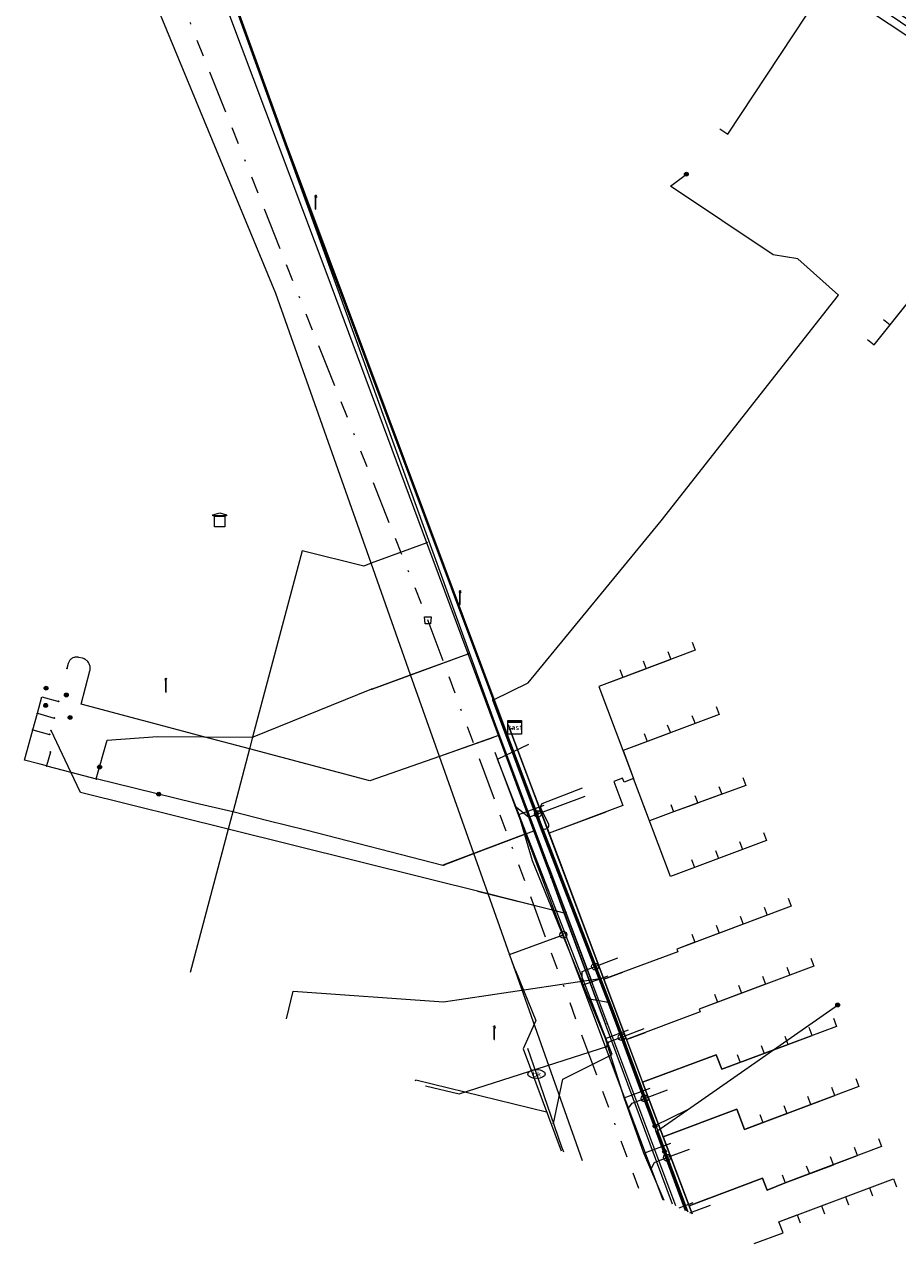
# Model space of a CAD drawing. Header units: metres. Extents: x 151922 to 154458, y 463415 to 464223.
# Tile 116 of 164: x 154056 to 154107, y 463600 to 463671. Entities that reach past the tile are written whole.
import ezdxf
from ezdxf.enums import TextEntityAlignment as Align
from ezdxf.lldxf.tags import DXFTag

# ---------------------------------------------------------------- set-up
doc = ezdxf.new("R2010")
doc.units = ezdxf.units.M
doc.linetypes.add('RI-OVERIG-SO', pattern=[17, 5, -2, 2, -2, 0, -2, 2, -2])
doc.layers.get('0').update_dxf_attribs({"lineweight": 9})
for name, color, linetype, lineweight in [('B-PV-KL-DATA-G', 90, 'KL-DATA-SO', 9), ('B-PV-KL-DATA_DUCT-G', 90, 'Continuous', 9), ('B-PV-KL-DATA_HULPSTUK-S', 90, 'Continuous', 9), ('B-PV-KL-DATA_KABELBED-G', 90, 'Continuous', 9), ('B-PV-KL-DATA_MANTELBUIS-G', 90, 'Continuous', 9), ('B-PV-KL-ET_LS-G', 190, 'KL-LS-SO', 9), ('B-PV-KL-ET_LS-S', 190, 'Continuous', 9), ('B-PV-KL-ET_LS_HULPSTUK-S', 190, 'Continuous', 9), ('B-PV-KL-ET_LS_MANTELBUIS-G', 190, 'Continuous', 9), ('B-PV-KL-GAS_LD-G', 50, 'KL-GAS_LD-SO', 9), ('B-PV-KL-GAS_LD_HULPSTUK-S', 50, 'Continuous', 9), ('B-PV-KL-GAS_LD_MANTELBUIS-G', 50, 'Continuous', 9), ('B-PV-KL-WATER-G', 170, 'KL-WATER-SO', 9), ('B-PV-KL-WATER-S', 170, 'Continuous', 9), ('B-PV-KL-WATER_HULPSTUK-S', 170, 'Continuous', 9), ('B-PV-OG-INFO-S', 7, 'Continuous', 9), ('B-PV-RI-VRIJVERVAL-G', 210, 'RI-OVERIG-SO', 9), ('B-PV-RI-VRIJVERVAL_HULPSTUK-S', 210, 'Continuous', 9)]:
    doc.layers.add(name, color=color, linetype=linetype, lineweight=lineweight)
doc.styles.add('NLCS-ISO', font='txt')
doc.styles.get("Standard").update_dxf_attribs({"font": 'arial.ttf'})
tags = doc.linetypes.add('KL-DATA-SO', pattern='A,4,-1,[101,NLCS.SHX,S=0.5,R=0,X=0,Y=0],-1,4,-1,["D",Standard,S=1,R=0,X=-0.25,Y=-0.5],-1.5', length=12.5).pattern_tags.tags
tags[18] = DXFTag(74, 10)
tags = doc.linetypes.add('KL-GAS_LD-SO', pattern='A,4,-1,[69,NLCS.SHX,S=0.5,R=0,X=0,Y=0],-1,4,-1,["L",Standard,S=1,R=0,X=0.25,Y=-0.5],-2', length=13).pattern_tags.tags
tags[18] = DXFTag(74, 10)
tags = doc.linetypes.add('KL-LS-SO', pattern='A,4,-1,[103,NLCS.SHX,S=0.75,R=0,X=0,Y=0],-1,4,-1,["L",Standard,S=1,R=0,X=0,Y=-0.5],-2', length=13).pattern_tags.tags
tags[18] = DXFTag(74, 10)
doc.linetypes.add('KL-WATER-SO', pattern='A,7,-0.5,[168,NLCS.SHX,S=0.75,R=0,X=0.75,Y=0],-2', length=9.5)

# ---------------------------------------------------------------- blocks, each defined once
blk = doc.blocks.new('SKL-WTB_HULP_AFSLUITER-SO')
at = {"color": 0, "linetype": 'ByBlock', "lineweight": 18}
blk.add_lwpolyline([(0, 0.8), (0, -0.8)], dxfattribs=at)
blk.add_circle((0, 0), 1, dxfattribs=at)
at = {"color": 0, "linetype": 'ByBlock', "lineweight": 18, "style": 'NLCS-ISO', "flags": 1}
for tag, p in [('TYPE', (1.5, 0)), ('OMSCHRIJVING', (1.5, -3)), ('LABEL', (1.5, -1.5))]:
    blk.add_attdef(tag, p, '', height=1, dxfattribs=at)
blk = doc.blocks.new('SKL-WTB_HULP_T STUK-SO')
at = {"color": 0, "linetype": 'ByBlock', "lineweight": 18}
blk.add_circle((0, 0), 1, dxfattribs=at)
at = {"color": 0, "linetype": 'ByBlock', "lineweight": -2, "style": 'NLCS-ISO'}
blk.add_text('T', height=1, dxfattribs=at).set_placement((0, 0), align=Align.MIDDLE_CENTER)
at = {"color": 0, "linetype": 'ByBlock', "lineweight": 18, "style": 'NLCS-ISO', "flags": 1}
for tag, p in [('TYPE', (1.5, 0)), ('OMSCHRIJVING', (1.5, -3)), ('LABEL', (1.5, -1.5))]:
    blk.add_attdef(tag, p, '', height=1, dxfattribs=at)
blk = doc.blocks.new('SKL-WTB_HULP_MOF-SO')
at = {"linetype": 'ByBlock', "lineweight": 18}
h = blk.add_hatch(color=0, dxfattribs=at)
h.dxf.hatch_style = 1
h.paths.add_polyline_path([(-0.5625, 0, 1), (0.5625, 0, 1)])
at = {"color": 0, "linetype": 'ByBlock', "lineweight": 18}
blk.add_circle((0, 0), 0.5625, dxfattribs=at)
at = {"color": 0, "linetype": 'ByBlock', "lineweight": 18, "style": 'NLCS-ISO', "flags": 1}
for tag, p in [('TYPE', (1.5, 0)), ('OMSCHRIJVING', (1.5, -3)), ('LABEL', (1.5, -1.5))]:
    blk.add_attdef(tag, p, '', height=1, dxfattribs=at)
blk = doc.blocks.new('SKL-WTB_HULP_KAST-SO')
at = {"color": 0, "linetype": 'ByBlock', "lineweight": 18}
for points in [[(-2, 2), (2, 2), (2, 1.68), (-2, 1.68)], [(-2, 1.52), (2, 1.52), (2, -2), (-2, -2)]]:
    blk.add_lwpolyline(points, close=True, dxfattribs=at)
at = {"color": 0, "linetype": 'ByBlock', "lineweight": 18, "style": 'NLCS-ISO'}
blk.add_text('kast', height=1.5, dxfattribs=at).set_placement((0, 0), align=Align.MIDDLE_CENTER)
at = {"color": 0, "linetype": 'ByBlock', "lineweight": 18, "style": 'NLCS-ISO', "flags": 1}
for tag, p in [('TYPE', (2.5, 0)), ('OMSCHRIJVING', (2.5, -3)), ('LABEL', (2.5, -1.5))]:
    blk.add_attdef(tag, p, '', height=1, dxfattribs=at)
blk = doc.blocks.new('SKL-WTB_HULP_TECHNISCH GEBOUW-SO')
at = {"color": 0, "linetype": 'ByBlock', "lineweight": 18}
for points in [[(-2, 1.5), (0, 2), (2, 1.5), (2, 1.18), (-2, 1.18)], [(-1.5, 1.02), (1.5, 1.02), (1.5, -2), (-1.5, -2)]]:
    blk.add_lwpolyline(points, close=True, dxfattribs=at)
at = {"color": 0, "linetype": 'ByBlock', "lineweight": 18, "style": 'NLCS-ISO', "flags": 1}
for tag, p in [('TYPE', (2.5, 0)), ('OMSCHRIJVING', (2.5, -3)), ('LABEL', (2.5, -1.5))]:
    blk.add_attdef(tag, p, '', height=1, dxfattribs=at)
blk = doc.blocks.new('SKL-WATER_BRANDKRAAN_BRANDPUT-SO')
at = {"color": 0, "linetype": 'ByBlock', "lineweight": 18}
blk.add_ellipse((0, 0), major_axis=(2.5, 0), ratio=0.54, dxfattribs=at)
at = {"color": 0, "linetype": 'ByBlock', "lineweight": 18, "style": 'NLCS-ISO'}
blk.add_text('bk', height=1.5, dxfattribs=at).set_placement((0.16, 0), align=Align.MIDDLE_CENTER)
blk = doc.blocks.new('SKL-WTB_HULP_OVERIG-SO')
at = {"color": 0, "linetype": 'ByBlock', "lineweight": 18}
for points in [[(-0.14, 0.14), (0.14, -0.14)], [(0.14, 0.14), (-0.14, -0.14)]]:
    blk.add_lwpolyline(points, dxfattribs=at)
at = {"color": 0, "linetype": 'ByBlock', "lineweight": 18, "style": 'NLCS-ISO', "flags": 1}
for tag, p in [('TYPE', (1.5, 0)), ('OMSCHRIJVING', (1.5, -3)), ('LABEL', (1.5, -1.5))]:
    blk.add_attdef(tag, p, '', height=1, dxfattribs=at)
blk = doc.blocks.new('SRI-HULP_AFVOER_OPVANG-SO')
at = {"color": 0, "linetype": 'ByBlock', "lineweight": 18}
blk.add_lwpolyline([(-0.75, -1), (-1, 1), (1, 1), (0.75, -1)], close=True, dxfattribs=at)
at = {"color": 0, "linetype": 'ByBlock', "lineweight": 18, "style": 'NLCS-ISO', "flags": 1}
for tag, p in [('TYPE', (1.5, 0)), ('OMSCHRIJVING', (1.5, -3)), ('LABEL', (1.5, -1.5))]:
    blk.add_attdef(tag, p, '', height=1, dxfattribs=at)
blk = doc.blocks.new('SKL-ET_LS_MAST-SO')
for p, q in [((-0.05, 2.07), (0.05, 2.07)), ((-0.05, -2), (0.05, -2))]:
    blk.add_line(p, q)
for points in [[(-0.18, 1.76), (-0.22, 1.76), (-0.22, 1.84), (-0.18, 1.84), (-0.18, 1.79)], [(-0.18, 1.49), (-0.22, 1.49), (-0.22, 1.57), (-0.18, 1.57), (-0.18, 1.52)], [(-0.18, 1.79), (-0.05, 1.79)], [(-0.18, 1.76), (-0.05, 1.76)], [(-0.18, 1.52), (-0.05, 1.52)], [(-0.18, 1.49), (-0.05, 1.49)], [(-0.05, -2), (-0.05, 2.07)], [(0.05, -2), (0.05, 2.07)], [(0.18, 1.92), (0.05, 1.92)], [(0.18, 1.89), (0.05, 1.89)], [(0.18, 1.66), (0.05, 1.66)], [(0.18, 1.63), (0.05, 1.63)], [(0.18, 1.39), (0.05, 1.39)], [(0.18, 1.36), (0.05, 1.36)], [(0.18, 1.89), (0.22, 1.89), (0.22, 1.97), (0.18, 1.97), (0.18, 1.92)], [(0.18, 1.63), (0.22, 1.63), (0.22, 1.71), (0.18, 1.71), (0.18, 1.66)], [(0.18, 1.36), (0.22, 1.36), (0.22, 1.44), (0.18, 1.44), (0.18, 1.39)]]:
    blk.add_lwpolyline(points)
blk = doc.blocks.new('SOG-INFO_OVERIG-SO')
at = {"color": 0, "linetype": 'ByBlock', "lineweight": 18}
for points in [[(-0.14, 0.14), (0.14, -0.14)], [(0.14, 0.14), (-0.14, -0.14)]]:
    blk.add_lwpolyline(points, dxfattribs=at)
at = {"color": 0, "linetype": 'ByBlock', "lineweight": 18, "style": 'NLCS-ISO', "flags": 1}
for tag, p in [('TYPE', (1.5, 0)), ('OMSCHRIJVING', (1.5, -3)), ('LABEL', (1.5, -1.5))]:
    blk.add_attdef(tag, p, '', height=1, dxfattribs=at)

msp = doc.modelspace()

# ---------------------------------------------------------------- linework, layer by layer
at = {"layer": 'B-PV-KL-DATA-G', "ltscale": 0.5, "flags": 128}
for points in [[(154097.037, 463665.289), (154097.503, 463664.981), (154103.628, 463674.247), (154114.147, 463667.102)], [(154105.664, 463653.004), (154106.055, 463652.692), (154110.518, 463658.294), (154111.218, 463658.374), (154113.216, 463656.761), (154113.295, 463656.054), (154113.695, 463656.099), (154117.756, 463661.16), (154119.56, 463663.494), (154117.404, 463664.898), (154116.12, 463665.828), (154112.96, 463661.764), (154111.293, 463663.138)], [(154106.598, 463654.169), (154106.985, 463653.859), (154110.518, 463658.294), (154111.218, 463658.374), (154113.216, 463656.761), (154113.295, 463656.054), (154113.695, 463656.099), (154117.756, 463661.16), (154119.56, 463663.494), (154117.404, 463664.898), (154116.12, 463665.828), (154112.96, 463661.764), (154111.293, 463663.138)], [(154095.42, 463635.324), (154095.596, 463634.857), (154089.981, 463632.739), (154092.009, 463627.363), (154091.448, 463627.151), (154091.36, 463627.385), (154090.859, 463627.197), (154091.386, 463625.79), (154087.073, 463624.171), (154084.79, 463630.245), (154085.071, 463630.351)], [(154094.003, 463634.79), (154094.179, 463634.323), (154089.981, 463632.739), (154092.009, 463627.363), (154091.448, 463627.151), (154091.36, 463627.385), (154090.859, 463627.197), (154091.386, 463625.79), (154087.073, 463624.171), (154084.79, 463630.245), (154085.071, 463630.351)], [(154092.563, 463634.247), (154092.739, 463633.78), (154089.981, 463632.739), (154092.009, 463627.363), (154091.448, 463627.151), (154091.36, 463627.385), (154090.859, 463627.197), (154091.386, 463625.79), (154087.073, 463624.171), (154084.79, 463630.245), (154085.071, 463630.351)], [(154091.209, 463633.736), (154091.385, 463633.269), (154089.981, 463632.739), (154092.009, 463627.363), (154091.448, 463627.151), (154091.36, 463627.385), (154090.859, 463627.197), (154091.386, 463625.79), (154087.073, 463624.171), (154084.79, 463630.245), (154085.071, 463630.351)], [(154096.833, 463631.578), (154097.009, 463631.111), (154091.393, 463628.996), (154092.009, 463627.363), (154091.448, 463627.151), (154091.36, 463627.385), (154090.859, 463627.197), (154091.386, 463625.79), (154087.073, 463624.171), (154084.79, 463630.245), (154085.071, 463630.351)], [(154095.415, 463631.044), (154095.594, 463630.578), (154091.393, 463628.996), (154092.009, 463627.363), (154091.448, 463627.151), (154091.36, 463627.385), (154090.859, 463627.197), (154091.386, 463625.79), (154087.073, 463624.171), (154084.79, 463630.245), (154085.071, 463630.351)], [(154093.975, 463630.502), (154094.161, 463630.038), (154091.393, 463628.996), (154092.009, 463627.363), (154091.448, 463627.151), (154091.36, 463627.385), (154090.859, 463627.197), (154091.386, 463625.79), (154087.073, 463624.171), (154084.79, 463630.245), (154085.071, 463630.351)], [(154095.425, 463601.956), (154084.79, 463630.245), (154085.071, 463630.351)], [(154099.541, 463615.829), (154099.717, 463615.36), (154095.841, 463613.905), (154095.899, 463613.75), (154091.597, 463612.137), (154084.79, 463630.245), (154085.071, 463630.351)], [(154100.946, 463616.356), (154101.122, 463615.888), (154095.841, 463613.905), (154095.899, 463613.75), (154091.597, 463612.137), (154084.79, 463630.245), (154085.071, 463630.351)], [(154098.138, 463615.302), (154098.314, 463614.833), (154095.841, 463613.905), (154095.899, 463613.75), (154091.597, 463612.137), (154084.79, 463630.245), (154085.071, 463630.351)], [(154096.734, 463614.775), (154096.91, 463614.306), (154095.841, 463613.905), (154095.899, 463613.75), (154091.597, 463612.137), (154084.79, 463630.245), (154085.071, 463630.351)], [(154101.033, 463620.394), (154101.209, 463619.926), (154094.524, 463617.418), (154094.583, 463617.262), (154090.277, 463615.648), (154084.79, 463630.245), (154085.071, 463630.351)], [(154095.416, 463618.286), (154095.592, 463617.818), (154094.524, 463617.418), (154094.583, 463617.262), (154090.277, 463615.648), (154084.79, 463630.245), (154085.071, 463630.351)], [(154099.628, 463619.867), (154099.804, 463619.399), (154094.524, 463617.418), (154094.583, 463617.262), (154090.277, 463615.648), (154084.79, 463630.245), (154085.071, 463630.351)], [(154096.82, 463618.813), (154096.996, 463618.345), (154094.524, 463617.418), (154094.583, 463617.262), (154090.277, 463615.648), (154084.79, 463630.245), (154085.071, 463630.351)], [(154098.223, 463619.34), (154098.399, 463618.872), (154094.524, 463617.418), (154094.583, 463617.262), (154090.277, 463615.648), (154084.79, 463630.245), (154085.071, 463630.351)], [(154099.598, 463624.217), (154099.774, 463623.749), (154094.157, 463621.642), (154092.009, 463627.363), (154091.448, 463627.151), (154091.36, 463627.385), (154090.859, 463627.197), (154091.386, 463625.79), (154087.073, 463624.171), (154084.79, 463630.245), (154085.071, 463630.351)], [(154095.385, 463622.636), (154095.561, 463622.169), (154094.157, 463621.642), (154092.009, 463627.363), (154091.448, 463627.151), (154091.36, 463627.385), (154090.859, 463627.197), (154091.386, 463625.79), (154087.073, 463624.171), (154084.79, 463630.245), (154085.071, 463630.351)], [(154096.789, 463623.163), (154096.964, 463622.695), (154094.157, 463621.642), (154092.009, 463627.363), (154091.448, 463627.151), (154091.36, 463627.385), (154090.859, 463627.197), (154091.386, 463625.79), (154087.073, 463624.171), (154084.79, 463630.245), (154085.071, 463630.351)], [(154098.194, 463623.69), (154098.369, 463623.222), (154094.157, 463621.642), (154092.009, 463627.363), (154091.448, 463627.151), (154091.36, 463627.385), (154090.859, 463627.197), (154091.386, 463625.79), (154087.073, 463624.171), (154084.79, 463630.245), (154085.071, 463630.351)], [(154096.988, 463626.904), (154097.158, 463626.45), (154094.34, 463625.422), (154092.936, 463624.895), (154092.009, 463627.363), (154091.448, 463627.151), (154091.36, 463627.385), (154090.859, 463627.197), (154091.386, 463625.79), (154087.073, 463624.171), (154084.79, 463630.245), (154085.071, 463630.351)], [(154094.179, 463625.85), (154094.34, 463625.422), (154092.936, 463624.895), (154092.009, 463627.363), (154091.448, 463627.151), (154091.36, 463627.385), (154090.859, 463627.197), (154091.386, 463625.79), (154087.073, 463624.171), (154084.79, 463630.245), (154085.071, 463630.351)], [(154098.392, 463627.431), (154098.567, 463626.964), (154094.34, 463625.422), (154092.936, 463624.895), (154092.009, 463627.363), (154091.448, 463627.151), (154091.36, 463627.385), (154090.859, 463627.197), (154091.386, 463625.79), (154087.073, 463624.171), (154084.79, 463630.245), (154085.071, 463630.351)], [(154095.583, 463626.377), (154095.748, 463625.936), (154094.34, 463625.422), (154092.936, 463624.895), (154092.009, 463627.363), (154091.448, 463627.151), (154091.36, 463627.385), (154090.859, 463627.197), (154091.386, 463625.79), (154087.073, 463624.171), (154084.79, 463630.245), (154085.071, 463630.351)], [(154092.621, 463629.992), (154092.797, 463629.525), (154091.393, 463628.996), (154092.009, 463627.363), (154091.448, 463627.151), (154091.36, 463627.385), (154090.859, 463627.197), (154091.386, 463625.79), (154087.073, 463624.171), (154084.79, 463630.245), (154085.071, 463630.351)], [(154102.351, 463616.883), (154102.527, 463616.415), (154095.841, 463613.905), (154095.899, 463613.75), (154091.597, 463612.137), (154084.79, 463630.245), (154085.071, 463630.351)], [(154089.069, 463615.319), (154086.115, 463622.572), (154085.316, 463625.275), (154086.78, 463625.822)], [(154089.069, 463615.319), (154090.519, 463615.86)], [(154090.36, 463612.195), (154089.069, 463615.319)], [(154103.669, 463613.371), (154103.845, 463612.903), (154097.157, 463610.394), (154096.836, 463611.249), (154092.536, 463609.641), (154095.425, 463601.956)], [(154090.36, 463612.195), (154091.703, 463612.696)], [(154095.425, 463601.956), (154092.536, 463609.641), (154096.836, 463611.249), (154097.157, 463610.394), (154102.44, 463612.376), (154102.264, 463612.844)], [(154095.425, 463601.956), (154092.536, 463609.641), (154096.836, 463611.249), (154097.157, 463610.394), (154101.035, 463611.849), (154100.859, 463612.317)], [(154079.862, 463609.436), (154081.821, 463608.969), (154090.505, 463611.737)], [(154090.505, 463611.737), (154090.36, 463612.195)], [(154091.462, 463608.738), (154090.505, 463611.737)], [(154099.456, 463611.79), (154099.632, 463611.322), (154097.157, 463610.394), (154096.836, 463611.249), (154092.536, 463609.641), (154095.425, 463601.956)], [(154098.052, 463611.263), (154098.228, 463610.795), (154097.157, 463610.394), (154096.836, 463611.249), (154092.536, 463609.641), (154095.425, 463601.956)], [(154104.987, 463609.86), (154105.162, 463609.392), (154098.473, 463606.882), (154098.029, 463608.066), (154093.733, 463606.458), (154095.425, 463601.956)], [(154091.462, 463608.738), (154092.973, 463609.302)], [(154092.612, 463605.494), (154091.462, 463608.738)], [(154095.425, 463601.956), (154093.733, 463606.458), (154098.029, 463608.066), (154098.473, 463606.882), (154103.758, 463608.865), (154103.582, 463609.333)], [(154095.425, 463601.956), (154093.733, 463606.458), (154098.029, 463608.066), (154098.473, 463606.882), (154102.353, 463608.338), (154102.177, 463608.806)], [(154100.774, 463608.279), (154100.949, 463607.811), (154098.473, 463606.882), (154098.029, 463608.066), (154093.733, 463606.458), (154095.425, 463601.956)], [(154099.37, 463607.752), (154099.545, 463607.284), (154098.473, 463606.882), (154098.029, 463608.066), (154093.733, 463606.458), (154095.425, 463601.956)], [(154092.612, 463605.494), (154094.181, 463606.079)], [(154106.304, 463606.349), (154106.479, 463605.882), (154100.862, 463603.774), (154099.801, 463603.339), (154099.538, 463604.04), (154095.246, 463602.433), (154095.425, 463601.956)], [(154093.802, 463602.736), (154092.612, 463605.494)], [(154095.425, 463601.956), (154095.246, 463602.433), (154099.538, 463604.04), (154099.801, 463603.339), (154100.862, 463603.774), (154105.075, 463605.355), (154104.9, 463605.822)], [(154095.425, 463601.956), (154095.246, 463602.433), (154099.538, 463604.04), (154099.801, 463603.339), (154100.862, 463603.774), (154103.67, 463604.828), (154103.495, 463605.295)], [(154102.091, 463604.768), (154102.267, 463604.301), (154100.862, 463603.774), (154099.801, 463603.339), (154099.538, 463604.04), (154095.246, 463602.433), (154095.425, 463601.956)], [(154100.687, 463604.241), (154100.862, 463603.774), (154099.801, 463603.339), (154099.538, 463604.04), (154095.246, 463602.433), (154095.425, 463601.956)], [(154099.037, 463600.22), (154100.732, 463600.855), (154100.491, 463601.498), (154107.182, 463604.009), (154107.358, 463603.541)], [(154099.037, 463600.22), (154100.732, 463600.855), (154100.491, 463601.498), (154105.778, 463603.482), (154105.954, 463603.014)], [(154094.675, 463602.316), (154095.478, 463602.616)], [(154099.037, 463600.22), (154100.732, 463600.855), (154100.491, 463601.498), (154104.373, 463602.955), (154104.549, 463602.487)], [(154099.037, 463600.22), (154100.732, 463600.855), (154100.491, 463601.498), (154102.97, 463602.428), (154103.146, 463601.96)], [(154099.037, 463600.22), (154100.732, 463600.855), (154100.491, 463601.498), (154101.565, 463601.901), (154101.741, 463601.433)]]:
    msp.add_lwpolyline(points, dxfattribs=at)
at = {"layer": 'B-PV-KL-DATA_DUCT-G', "ltscale": 0.5, "flags": 128}
msp.add_lwpolyline([(154095.425, 463601.956), (154084.79, 463630.245), (154085.071, 463630.351)], dxfattribs=at)
at = {"layer": 'B-PV-KL-DATA_KABELBED-G', "ltscale": 0.5, "flags": 128}
for points in [[(154079.938, 463641.135), (154074.124, 463656.798), (154066.962, 463675.835)], [(154088.054, 463619.552), (154083.958, 463630.468), (154067.471, 463676.031)], [(154076.683, 463639.948), (154071.125, 463655.679), (154063.268, 463674.694)], [(154079.938, 463641.135), (154076.683, 463639.948)], [(154082.342, 463634.657), (154079.938, 463641.135)], [(154076.683, 463639.948), (154076.262, 463639.765), (154072.657, 463640.659), (154069.768, 463629.781), (154069.768, 463629.78)], [(154089.016, 463605.049), (154083.51, 463620.629), (154082.678, 463622.985), (154080.672, 463628.66), (154078.989, 463633.423), (154076.683, 463639.948)], [(154084.141, 463629.885), (154084.116, 463629.877), (154080.672, 463628.66), (154076.62, 463627.228), (154069.586, 463629.095), (154066.922, 463629.802), (154059.754, 463631.705), (154060.271, 463633.653), (154060.282, 463633.704), (154060.289, 463633.756), (154060.291, 463633.808), (154060.289, 463633.861), (154060.282, 463633.913), (154060.27, 463633.964), (154060.254, 463634.014), (154060.234, 463634.062), (154060.21, 463634.108), (154060.182, 463634.152), (154060.15, 463634.194), (154060.114, 463634.232), (154060.076, 463634.267), (154060.034, 463634.299), (154059.99, 463634.327), (154059.943, 463634.351), (154059.895, 463634.371), (154059.845, 463634.387), (154059.633, 463634.443), (154059.589, 463634.453), (154059.544, 463634.459), (154059.499, 463634.461), (154059.453, 463634.459), (154059.409, 463634.453), (154059.365, 463634.443), (154059.322, 463634.429), (154059.28, 463634.412), (154059.24, 463634.391), (154059.202, 463634.366), (154059.166, 463634.339), (154059.133, 463634.308), (154059.102, 463634.275), (154059.075, 463634.239), (154059.051, 463634.201), (154059.03, 463634.161), (154059.013, 463634.119), (154058.999, 463634.076), (154058.925, 463633.797)], [(154076.73, 463632.602), (154076.731, 463632.602), (154076.764, 463632.604), (154078.989, 463633.423), (154082.342, 463634.657)], [(154076.779, 463632.609), (154082.342, 463634.657)], [(154084.117, 463629.876), (154084.116, 463629.877), (154082.342, 463634.657)], [(154069.768, 463629.781), (154069.768, 463629.781), (154076.731, 463632.602)], [(154057.201, 463631.179), (154057.467, 463632.135), (154058.449, 463631.875)], [(154056.933, 463630.215), (154057.201, 463631.179)], [(154057.202, 463631.179), (154058.186, 463630.9)], [(154057.737, 463628.105), (154057.367, 463628.206), (154056.445, 463628.45), (154056.933, 463630.215)], [(154056.934, 463630.215), (154057.91, 463629.944)], [(154087.964, 463619.518), (154087.961, 463619.519), (154083.51, 463620.629), (154068.342, 463624.412), (154059.72, 463626.563), (154059.161, 463627.734), (154058, 463630.168)], [(154084.684, 463630.527), (154084.79, 463630.245)], [(154084.79, 463630.245), (154085.071, 463630.351)], [(154084.79, 463630.245), (154086.056, 463626.876)], [(154060.641, 463627.348), (154061.277, 463629.615), (154064.224, 463629.822), (154066.922, 463629.802), (154069.768, 463629.781)], [(154069.768, 463629.78), (154069.586, 463629.095), (154068.623, 463625.467), (154068.612, 463625.429), (154068.612, 463625.429)], [(154083.83, 463629.771), (154081.001, 463628.772)], [(154086.182, 463624.312), (154084.117, 463629.876)], [(154057.967, 463628.917), (154057.737, 463628.105)], [(154057.737, 463628.105), (154059.161, 463627.734), (154060.641, 463627.348)], [(154068.613, 463625.429), (154068.612, 463625.429), (154066.411, 463625.937), (154060.641, 463627.348)], [(154085.16, 463627.067), (154086.9, 463622.379)], [(154086.056, 463626.876), (154087.073, 463624.171)], [(154068.612, 463625.429), (154068.342, 463624.412), (154066.123, 463616.055)], [(154080.948, 463622.33), (154080.874, 463622.302), (154072.874, 463624.359), (154070.663, 463624.899), (154068.613, 463625.429)], [(154090.385, 463625.415), (154087.073, 463624.171)], [(154085.565, 463624.078), (154080.877, 463622.303)], [(154080.948, 463622.33), (154082.678, 463622.985), (154086.182, 463624.312)], [(154087.187, 463621.604), (154086.885, 463622.42), (154086.182, 463624.312)], [(154087.073, 463624.171), (154089.223, 463618.452)], [(154087.06, 463622.2), (154089.589, 463615.459)], [(154087.179, 463621.626), (154090.311, 463613.188)], [(154087.962, 463619.518), (154087.961, 463619.519), (154087.187, 463621.604)], [(154087.741, 463619.568), (154082.89, 463620.783)], [(154090.368, 463613.037), (154087.962, 463619.518)], [(154094.467, 463602.429), (154093.952, 463603.834), (154088.054, 463619.552)], [(154089.223, 463618.452), (154090.277, 463615.648)], [(154090.277, 463615.648), (154091.389, 463616.063)], [(154090.277, 463615.648), (154091.597, 463612.137)], [(154094.272, 463602.522), (154090.368, 463613.037)], [(154091.597, 463612.137), (154092.701, 463612.55)], [(154091.597, 463612.137), (154092.536, 463609.641)], [(154093.635, 463610.051), (154092.536, 463609.641)], [(154092.536, 463609.641), (154093.733, 463606.458)], [(154094.825, 463606.866), (154093.733, 463606.458)], [(154093.733, 463606.458), (154095.246, 463602.433)], [(154096.329, 463602.838), (154095.246, 463602.433)], [(154095.246, 463602.433), (154095.425, 463601.956)]]:
    msp.add_lwpolyline(points, dxfattribs=at)
at = {"layer": 'B-PV-KL-DATA_MANTELBUIS-G', "ltscale": 0.5, "flags": 128}
for points in [[(154076.779, 463632.609), (154082.342, 463634.657)], [(154083.83, 463629.771), (154081.001, 463628.772)], [(154085.16, 463627.067), (154086.9, 463622.379)], [(154086.056, 463626.876), (154089.223, 463618.452)], [(154085.565, 463624.078), (154080.877, 463622.303)], [(154087.06, 463622.2), (154089.589, 463615.459)], [(154087.179, 463621.626), (154090.311, 463613.188)], [(154087.741, 463619.568), (154082.89, 463620.783)]]:
    msp.add_lwpolyline(points, dxfattribs=at)
at = {"layer": 'B-PV-KL-ET_LS-G', "ltscale": 0.5, "flags": 128}
for points in [[(154063.992, 463685.807), (154071.723, 463664.415), (154084.381, 463630.625), (154086.618, 463624.694), (154090.819, 463613.804), (154095.169, 463602.079)], [(154095.161, 463608.031), (154093.206, 463607.084), (154092.437, 463609.146), (154091.104, 463612.744), (154090.518, 463614.303), (154086.581, 463624.511), (154083.782, 463631.937), (154083.794, 463632.05), (154071.676, 463664.398), (154065.314, 463682), (154060.38, 463680.286), (154060.163, 463679.791)], [(154093.262, 463607.078), (154090.972, 463613.247), (154090.706, 463613.956), (154086.436, 463625.033), (154083.826, 463631.954), (154085.851, 463632.964), (154093.614, 463642.419), (154103.969, 463655.582), (154101.593, 463657.714), (154100.146, 463657.937), (154094.158, 463661.948), (154095.089, 463662.651)], [(154089.001, 463626.807), (154086.646, 463625.883), (154086.582, 463625.752), (154086.596, 463625.607), (154087.031, 463624.723), (154087.044, 463624.571), (154086.961, 463624.454), (154086.829, 463624.399), (154086.688, 463624.421), (154086.581, 463624.511)], [(154071.741, 463613.34), (154072.138, 463614.961), (154080.915, 463614.325), (154090.035, 463615.698)], [(154090.518, 463614.303), (154089.437, 463614.494)], [(154095.161, 463608.031), (154103.917, 463614.149)], [(154093.81, 463605.602), (154093.372, 463606.781), (154095.161, 463608.031)], [(154095.04, 463602.141), (154093.31, 463606.801), (154093.262, 463607.078)], [(154095.106, 463602.109), (154093.81, 463605.602)]]:
    msp.add_lwpolyline(points, dxfattribs=at)
at = {"layer": 'B-PV-KL-ET_LS_MANTELBUIS-G', "ltscale": 0.5, "flags": 128}
msp.add_lwpolyline([(154102.359, 463675.441), (154101.915, 463674.775), (154111.942, 463668.088), (154112.386, 463668.753), (154102.367, 463675.435)], dxfattribs=at)
at = {"layer": 'B-PV-KL-GAS_LD-G', "ltscale": 0.5, "flags": 128}
for points in [[(154083.902, 463628.912), (154087.904, 463618.249)], [(154086.419, 463625.304), (154089.176, 463626.339)], [(154085.083, 463625.766), (154085.897, 463625.109), (154086.419, 463625.304)], [(154085.111, 463616.157), (154084.76, 463617.093), (154087.904, 463618.249)], [(154087.904, 463618.249), (154093.71, 463602.78)], [(154089.76, 463616.395), (154091.082, 463616.895)], [(154085.111, 463616.157), (154086.309, 463613.242), (154085.57, 463611.6)], [(154089.022, 463615.268), (154089.004, 463616.109), (154089.76, 463616.395)], [(154090.391, 463611.623), (154090.561, 463611.994), (154091.307, 463612.276)], [(154091.307, 463612.276), (154092.63, 463612.777)], [(154085.57, 463611.6), (154087.771, 463605.635)], [(154079.275, 463609.718), (154079.291, 463609.781), (154086.93, 463607.915)], [(154092.653, 463608.694), (154093.99, 463609.199)], [(154091.703, 463608.128), (154091.915, 463608.415), (154092.653, 463608.694)], [(154093.035, 463604.58), (154093.221, 463604.964), (154093.951, 463605.24)], [(154093.951, 463605.24), (154095.28, 463605.743)], [(154095.285, 463602.023), (154096.49, 463602.471)]]:
    msp.add_lwpolyline(points, dxfattribs=at)
at = {"layer": 'B-PV-KL-GAS_LD_MANTELBUIS-G', "ltscale": 0.5, "flags": 128}
msp.add_lwpolyline([(154084.924, 463617.154), (154087.74, 463618.189)], dxfattribs=at)
at = {"layer": 'B-PV-KL-WATER-G', "ltscale": 0.5, "flags": 128}
for points in [[(154087.326, 463607.241), (154087.877, 463609.81), (154090.761, 463611.253), (154084.065, 463628.498), (154085.902, 463629.384)], [(154085.821, 463611.627), (154086.338, 463610.119)], [(154086.338, 463610.119), (154087.798, 463605.866), (154087.908, 463605.569)]]:
    msp.add_lwpolyline(points, dxfattribs=at)
at = {"layer": 'B-PV-RI-VRIJVERVAL-G', "ltscale": 0.5, "flags": 128}
for points in [[(154060.9, 463684.6), (154080, 463636.6)], [(154080, 463636.6), (154092.29, 463603.463)]]:
    msp.add_lwpolyline(points, dxfattribs=at)

# ---------------------------------------------------------------- block references
at = {"layer": 'B-PV-KL-DATA_HULPSTUK-S', "xscale": 0.2, "yscale": 0.2, "zscale": 0.2}
for name, p in [('SKL-WTB_HULP_OVERIG-SO', (154079.938, 463641.135)), ('SKL-WTB_HULP_OVERIG-SO', (154079.938, 463641.135)), ('SKL-WTB_HULP_OVERIG-SO', (154079.938, 463641.135)), ('SKL-WTB_HULP_OVERIG-SO', (154076.683, 463639.948)), ('SKL-WTB_HULP_OVERIG-SO', (154076.683, 463639.948)), ('SKL-WTB_HULP_OVERIG-SO', (154076.683, 463639.948)), ('SKL-WTB_HULP_OVERIG-SO', (154076.683, 463639.948)), ('SKL-WTB_HULP_OVERIG-SO', (154082.342, 463634.657)), ('SKL-WTB_HULP_OVERIG-SO', (154082.342, 463634.657)), ('SKL-WTB_HULP_OVERIG-SO', (154082.342, 463634.657)), ('SKL-WTB_HULP_OVERIG-SO', (154058.925, 463633.797)), ('SKL-WTB_HULP_MOF-SO', (154057.713, 463632.643)), ('SKL-WTB_HULP_MOF-SO', (154058.895, 463632.248)), ('SKL-WTB_HULP_OVERIG-SO', (154076.73, 463632.602)), ('SKL-WTB_HULP_OVERIG-SO', (154076.731, 463632.602)), ('SKL-WTB_HULP_MOF-SO', (154057.687, 463631.637)), ('SKL-WTB_HULP_OVERIG-SO', (154058.449, 463631.875)), ('SKL-WTB_HULP_OVERIG-SO', (154057.201, 463631.179)), ('SKL-WTB_HULP_OVERIG-SO', (154057.201, 463631.179)), ('SKL-WTB_HULP_OVERIG-SO', (154057.202, 463631.179)), ('SKL-WTB_HULP_OVERIG-SO', (154058.186, 463630.9)), ('SKL-WTB_HULP_MOF-SO', (154059.113, 463630.929)), ('SKL-WTB_HULP_OVERIG-SO', (154056.933, 463630.215)), ('SKL-WTB_HULP_OVERIG-SO', (154056.933, 463630.215)), ('SKL-WTB_HULP_OVERIG-SO', (154056.934, 463630.215)), ('SKL-WTB_HULP_OVERIG-SO', (154058, 463630.168)), ('SKL-WTB_HULP_KAST-SO', (154085.071, 463630.351)), ('SKL-WTB_HULP_OVERIG-SO', (154057.91, 463629.944)), ('SKL-WTB_HULP_OVERIG-SO', (154069.768, 463629.781)), ('SKL-WTB_HULP_OVERIG-SO', (154069.768, 463629.781)), ('SKL-WTB_HULP_OVERIG-SO', (154069.768, 463629.78)), ('SKL-WTB_HULP_OVERIG-SO', (154069.768, 463629.78)), ('SKL-WTB_HULP_OVERIG-SO', (154084.117, 463629.876)), ('SKL-WTB_HULP_OVERIG-SO', (154084.117, 463629.876)), ('SKL-WTB_HULP_OVERIG-SO', (154084.141, 463629.885)), ('SKL-WTB_HULP_OVERIG-SO', (154057.967, 463628.917)), ('SKL-WTB_HULP_OVERIG-SO', (154057.737, 463628.105)), ('SKL-WTB_HULP_OVERIG-SO', (154057.737, 463628.105)), ('SKL-WTB_HULP_OVERIG-SO', (154057.737, 463628.105)), ('SKL-WTB_HULP_MOF-SO', (154060.835, 463628.039)), ('SKL-WTB_HULP_OVERIG-SO', (154060.641, 463627.348)), ('SKL-WTB_HULP_OVERIG-SO', (154060.641, 463627.348)), ('SKL-WTB_HULP_OVERIG-SO', (154060.641, 463627.348)), ('SKL-WTB_HULP_MOF-SO', (154064.286, 463626.457)), ('SKL-WTB_HULP_OVERIG-SO', (154068.612, 463625.429)), ('SKL-WTB_HULP_OVERIG-SO', (154068.612, 463625.429)), ('SKL-WTB_HULP_OVERIG-SO', (154068.613, 463625.429)), ('SKL-WTB_HULP_OVERIG-SO', (154068.613, 463625.429)), ('SKL-WTB_HULP_OVERIG-SO', (154086.182, 463624.312)), ('SKL-WTB_HULP_OVERIG-SO', (154086.182, 463624.312)), ('SKL-WTB_HULP_OVERIG-SO', (154086.182, 463624.312)), ('SKL-WTB_HULP_OVERIG-SO', (154080.948, 463622.33)), ('SKL-WTB_HULP_OVERIG-SO', (154080.948, 463622.33)), ('SKL-WTB_HULP_OVERIG-SO', (154087.187, 463621.604)), ('SKL-WTB_HULP_OVERIG-SO', (154087.187, 463621.604)), ('SKL-WTB_HULP_OVERIG-SO', (154087.962, 463619.518)), ('SKL-WTB_HULP_OVERIG-SO', (154087.962, 463619.518)), ('SKL-WTB_HULP_OVERIG-SO', (154087.964, 463619.518)), ('SKL-WTB_HULP_OVERIG-SO', (154088.054, 463619.552)), ('SKL-WTB_HULP_OVERIG-SO', (154088.054, 463619.552)), ('SKL-WTB_HULP_OVERIG-SO', (154090.368, 463613.037)), ('SKL-WTB_HULP_OVERIG-SO', (154090.368, 463613.037))]:
    msp.add_blockref(name, p, dxfattribs=at)
at = {"layer": 'B-PV-KL-ET_LS-S', "xscale": 0.2, "yscale": 0.2, "zscale": 0.2}
for p in [(154073.457, 463661.014), (154081.882, 463637.932), (154064.706, 463632.812), (154083.883, 463612.528)]:
    msp.add_blockref('SKL-ET_LS_MAST-SO', p, dxfattribs=at)
at = {"layer": 'B-PV-KL-ET_LS_HULPSTUK-S', "xscale": 0.2, "yscale": 0.2, "zscale": 0.2}
for p in [(154095.089, 463662.651), (154103.917, 463614.149), (154093.262, 463607.078), (154093.81, 463605.602)]:
    msp.add_blockref('SKL-WTB_HULP_MOF-SO', p, dxfattribs=at)
at = {"layer": 'B-PV-KL-GAS_LD_HULPSTUK-S', "xscale": 0.2, "yscale": 0.2, "zscale": 0.2}
for name, p in [('SKL-WTB_HULP_AFSLUITER-SO', (154086.419, 463625.304)), ('SKL-WTB_HULP_T STUK-SO', (154087.904, 463618.249)), ('SKL-WTB_HULP_AFSLUITER-SO', (154089.76, 463616.395)), ('SKL-WTB_HULP_AFSLUITER-SO', (154091.307, 463612.276)), ('SKL-WTB_HULP_AFSLUITER-SO', (154092.653, 463608.694)), ('SKL-WTB_HULP_AFSLUITER-SO', (154093.951, 463605.24))]:
    msp.add_blockref(name, p, dxfattribs=at)
at = {"layer": 'B-PV-KL-WATER-S', "xscale": 0.2, "yscale": 0.2, "zscale": 0.2}
msp.add_blockref('SKL-WATER_BRANDKRAAN_BRANDPUT-SO', (154086.338, 463610.119), dxfattribs=at)
at = {"layer": 'B-PV-KL-WATER_HULPSTUK-S', "xscale": 0.2, "yscale": 0.2, "zscale": 0.2}
for name, p in [('SKL-WTB_HULP_TECHNISCH GEBOUW-SO', (154067.845, 463642.471)), ('SKL-WTB_HULP_TECHNISCH GEBOUW-SO', (154067.845, 463642.471)), ('SKL-WTB_HULP_OVERIG-SO', (154087.326, 463607.241))]:
    msp.add_blockref(name, p, dxfattribs=at)
at = {"layer": 'B-PV-OG-INFO-S', "xscale": 0.2, "yscale": 0.2, "zscale": 0.2}
msp.add_blockref('SOG-INFO_OVERIG-SO', (154087.326, 463607.241), dxfattribs=at)
at = {"layer": 'B-PV-RI-VRIJVERVAL_HULPSTUK-S', "xscale": 0.2, "yscale": 0.2, "zscale": 0.2}
msp.add_blockref('SRI-HULP_AFVOER_OPVANG-SO', (154080, 463636.6), dxfattribs=at)

doc.saveas('drawing.dxf')
